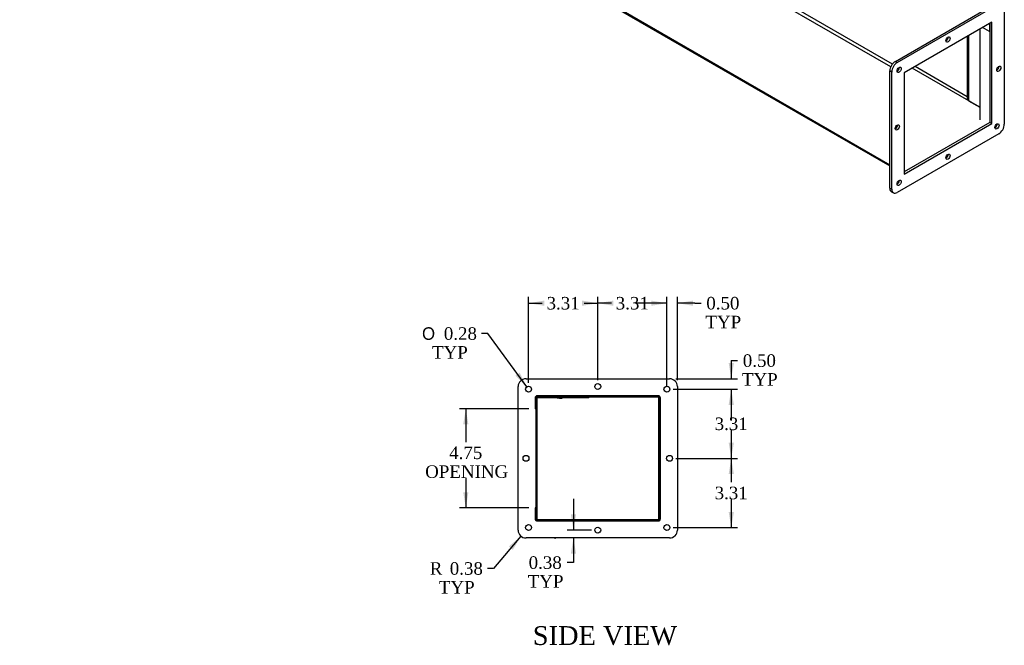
# Model space of a CAD drawing. Header units: inches. Extents: x 2 to 148, y 7 to 99.
# Tile 4 of 6: x 93 to 140, y 27 to 57. Entities that reach past the tile are written whole.
import ezdxf
from ezdxf.enums import TextEntityAlignment as Align
from ezdxf.lldxf.tags import DXFTag

# ---------------------------------------------------------------- set-up
doc = ezdxf.new("R2010")
doc.units = ezdxf.units.IN
doc.header["$MEASUREMENT"] = 0
for name, color, linetype in [('COM49250', 7, 'CONTINUOUS'), ('COM50027', 7, 'CONTINUOUS'), ('COM71025', 7, 'CONTINUOUS'), ('DEFAULT', 7, 'CONTINUOUS'), ('GSK11095', 7, 'CONTINUOUS'), ('QLB30098', 7, 'CONTINUOUS'), ('SCS19419', 7, 'CONTINUOUS')]:
    doc.layers.add(name, color=color, linetype=linetype)
doc.styles.add('SEACAD_SOLID_EDGE_ANSI1_SY', font='txt')
doc.styles.add('SEACAD_TIMES_NEW_ROMAN', font='times.ttf')
tags = doc.linetypes.add('HIDDEN2', pattern=[0.1875, 0.125, -0.0625]).pattern_tags.tags
tags[6:7] = [DXFTag(74, 4), DXFTag(75, 0), DXFTag(340, '0'), DXFTag(46, 0.0), DXFTag(50, 0.0), DXFTag(44, 0.0), DXFTag(45, 0.0)]
tags[4:5] = [DXFTag(74, 4), DXFTag(75, 0), DXFTag(340, '0'), DXFTag(46, 0.0), DXFTag(50, 0.0), DXFTag(44, 0.0), DXFTag(45, 0.0)]

# ---------------------------------------------------------------- blocks, each defined once
blk = doc.blocks.new('GDIMGGROUP6')
at = {"layer": 'DEFAULT', "linetype": 'Continuous'}
for points in [[(114.242, 37.373), (114.492, 37.373), (114.367, 38.123)], [(114.242, 34.123), (114.367, 33.373), (114.492, 34.123)]]:
    blk.add_hatch(color=136, dxfattribs=at).paths.add_polyline_path(points)
at = {"layer": 'DEFAULT', "color": 136, "linetype": 'Continuous'}
for p, q in [((117.388, 38.123), (114.067, 38.123)), ((114.367, 38.123), (114.367, 36.524)), ((114.367, 34.814), (114.367, 33.373)), ((117.388, 33.373), (114.067, 33.373))]:
    blk.add_line(p, q, dxfattribs=at)
at = {"layer": 'DEFAULT', "color": 136, "linetype": 'Continuous', "style": 'SEACAD_TIMES_NEW_ROMAN'}
for s, p in [('4.75', (113.571, 36.314)), ('OPENING', (112.42, 35.414))]:
    blk.add_text(s, height=0.6, dxfattribs=at).set_placement(p, align=Align.TOP_LEFT)
blk = doc.blocks.new('GDIMGGROUP13')
at = {"layer": 'DEFAULT', "linetype": 'Continuous'}
for points in [[(123.25, 43.302), (123.25, 43.052), (124, 43.177)], [(125.25, 43.302), (124.5, 43.177), (125.25, 43.052)]]:
    blk.add_hatch(color=136, dxfattribs=at).paths.add_polyline_path(points)
at = {"layer": 'DEFAULT', "color": 136, "linetype": 'Continuous'}
for p, q in [((124, 39.219), (124, 43.477)), ((124.5, 39.485), (124.5, 43.477)), ((124, 43.177), (122.5, 43.177)), ((125.333, 43.177), (124.5, 43.177)), ((125.333, 43.177), (125.633, 43.177))]:
    blk.add_line(p, q, dxfattribs=at)
at = {"layer": 'DEFAULT', "color": 136, "linetype": 'Continuous', "style": 'SEACAD_TIMES_NEW_ROMAN'}
for s, p in [('0.50', (125.886, 43.477)), ('TYP', (125.843, 42.577))]:
    blk.add_text(s, height=0.6, dxfattribs=at).set_placement(p, align=Align.TOP_LEFT)
blk = doc.blocks.new('GDIMGGROUP14')
at = {"layer": 'DEFAULT', "linetype": 'Continuous'}
for points in [[(121.437, 43.302), (120.687, 43.177), (121.437, 43.052)], [(123.25, 43.302), (123.25, 43.052), (124, 43.177)]]:
    blk.add_hatch(color=136, dxfattribs=at).paths.add_polyline_path(points)
at = {"layer": 'DEFAULT', "color": 136, "linetype": 'Continuous'}
for p, q in [((120.687, 39.485), (120.687, 43.477)), ((124, 39.219), (124, 43.477)), ((121.337, 43.177), (120.687, 43.177)), ((124, 43.177), (123.35, 43.177))]:
    blk.add_line(p, q, dxfattribs=at)
at = {"layer": 'DEFAULT', "color": 136, "linetype": 'Continuous', "style": 'SEACAD_TIMES_NEW_ROMAN'}
blk.add_text('3.31', height=0.6, dxfattribs=at).set_placement((121.547, 43.477), align=Align.TOP_LEFT)
blk = doc.blocks.new('GDIMGGROUP15')
at = {"layer": 'DEFAULT', "linetype": 'Continuous'}
blk.add_hatch(color=136, dxfattribs=at).paths.add_polyline_path([(116.747, 39.703), (117.291, 39.173), (116.948, 39.851)])
at = {"layer": 'DEFAULT', "color": 136, "linetype": 'Continuous'}
for p, q in [((115.417, 41.724), (115.117, 41.724)), ((117.291, 39.173), (115.417, 41.724))]:
    blk.add_line(p, q, dxfattribs=at)
for s, style, p in [('O', 'SEACAD_SOLID_EDGE_ANSI1_SY', (112.271, 42.024)), ('0.28', 'SEACAD_TIMES_NEW_ROMAN', (113.315, 42.024)), ('TYP', 'SEACAD_TIMES_NEW_ROMAN', (112.75, 41.124))]:
    blk.add_text(s, height=0.6, dxfattribs=dict(at, style=style)).set_placement(p, align=Align.TOP_LEFT)
blk = doc.blocks.new('GDIMGGROUP16')
at = {"layer": 'DEFAULT', "linetype": 'Continuous'}
blk.add_hatch(color=136, dxfattribs=at).paths.add_polyline_path([(116.62, 31.369), (117.008, 32.023), (116.429, 31.53)])
at = {"layer": 'DEFAULT', "color": 136, "linetype": 'Continuous'}
for p, q in [((117.008, 32.023), (115.701, 30.475)), ((115.701, 30.475), (115.401, 30.475))]:
    blk.add_line(p, q, dxfattribs=at)
at = {"layer": 'DEFAULT', "color": 136, "linetype": 'Continuous', "style": 'SEACAD_TIMES_NEW_ROMAN'}
for s, p in [('R', (112.642, 30.775)), ('0.38', (113.599, 30.775)), ('TYP', (113.078, 29.875))]:
    blk.add_text(s, height=0.6, dxfattribs=at).set_placement(p, align=Align.TOP_LEFT)
blk = doc.blocks.new('GDIMGGROUP17')
at = {"layer": 'DEFAULT', "linetype": 'Continuous'}
for points in [[(118.125, 43.302), (117.375, 43.177), (118.125, 43.052)], [(119.937, 43.302), (119.937, 43.052), (120.687, 43.177)]]:
    blk.add_hatch(color=136, dxfattribs=at).paths.add_polyline_path(points)
at = {"layer": 'DEFAULT', "color": 136, "linetype": 'Continuous'}
for p, q in [((117.375, 39.36), (117.375, 43.477)), ((120.687, 39.485), (120.687, 43.477)), ((117.375, 43.177), (118.025, 43.177)), ((120.037, 43.177), (120.687, 43.177))]:
    blk.add_line(p, q, dxfattribs=at)
at = {"layer": 'DEFAULT', "color": 136, "linetype": 'Continuous', "style": 'SEACAD_TIMES_NEW_ROMAN'}
blk.add_text('3.31', height=0.6, dxfattribs=at).set_placement((118.235, 43.477), align=Align.TOP_LEFT)
blk = doc.blocks.new('GDIMGGROUP18')
at = {"layer": 'DEFAULT', "linetype": 'Continuous'}
for points in [[(127.206, 40.31), (126.956, 40.31), (127.081, 39.56)], [(127.206, 38.31), (127.081, 39.06), (126.956, 38.31)]]:
    blk.add_hatch(color=136, dxfattribs=at).paths.add_polyline_path(points)
at = {"layer": 'DEFAULT', "color": 136, "linetype": 'Continuous'}
for p, q in [((127.081, 40.429), (127.381, 40.429)), ((127.081, 40.429), (127.081, 39.56)), ((124.425, 39.56), (127.381, 39.56)), ((124.3, 39.06), (127.381, 39.06)), ((127.081, 39.06), (127.081, 37.56))]:
    blk.add_line(p, q, dxfattribs=at)
at = {"layer": 'DEFAULT', "color": 136, "linetype": 'Continuous', "style": 'SEACAD_TIMES_NEW_ROMAN'}
for s, p in [('0.50', (127.633, 40.729)), ('TYP', (127.591, 39.829))]:
    blk.add_text(s, height=0.6, dxfattribs=at).set_placement(p, align=Align.TOP_LEFT)
blk = doc.blocks.new('GDIMGGROUP19')
at = {"layer": 'DEFAULT', "linetype": 'Continuous'}
for points in [[(127.206, 38.31), (127.081, 39.06), (126.956, 38.31)], [(127.206, 36.497), (126.956, 36.497), (127.081, 35.747)]]:
    blk.add_hatch(color=136, dxfattribs=at).paths.add_polyline_path(points)
at = {"layer": 'DEFAULT', "color": 136, "linetype": 'Continuous'}
for p, q in [((124.3, 39.06), (127.381, 39.06)), ((127.081, 39.06), (127.081, 37.913)), ((127.081, 37.103), (127.081, 35.747)), ((124.425, 35.747), (127.381, 35.747))]:
    blk.add_line(p, q, dxfattribs=at)
at = {"layer": 'DEFAULT', "color": 136, "linetype": 'Continuous', "style": 'SEACAD_TIMES_NEW_ROMAN'}
blk.add_text('3.31', height=0.6, dxfattribs=at).set_placement((126.284, 37.703), align=Align.TOP_LEFT)
blk = doc.blocks.new('GDIMGGROUP20')
at = {"layer": 'DEFAULT', "linetype": 'Continuous'}
for points in [[(127.206, 34.997), (127.081, 35.747), (126.956, 34.997)], [(127.206, 33.185), (126.956, 33.185), (127.081, 32.435)]]:
    blk.add_hatch(color=136, dxfattribs=at).paths.add_polyline_path(points)
at = {"layer": 'DEFAULT', "color": 136, "linetype": 'Continuous'}
for p, q in [((124.425, 35.747), (127.381, 35.747)), ((127.081, 35.747), (127.081, 34.601)), ((127.081, 33.791), (127.081, 32.435)), ((124.3, 32.435), (127.381, 32.435))]:
    blk.add_line(p, q, dxfattribs=at)
at = {"layer": 'DEFAULT', "color": 136, "linetype": 'Continuous', "style": 'SEACAD_TIMES_NEW_ROMAN'}
blk.add_text('3.31', height=0.6, dxfattribs=at).set_placement((126.284, 34.391), align=Align.TOP_LEFT)
blk = doc.blocks.new('GDIMGGROUP22')
at = {"layer": 'DEFAULT', "linetype": 'Continuous'}
for points in [[(119.397, 33.06), (119.522, 32.31), (119.647, 33.06)], [(119.397, 31.185), (119.647, 31.185), (119.522, 31.935)]]:
    blk.add_hatch(color=136, dxfattribs=at).paths.add_polyline_path(points)
at = {"layer": 'DEFAULT', "color": 136, "linetype": 'Continuous'}
for p, q in [((119.522, 33.81), (119.522, 32.31)), ((120.387, 32.31), (119.222, 32.31)), ((119.522, 31.935), (119.522, 30.757)), ((119.522, 30.757), (119.222, 30.757))]:
    blk.add_line(p, q, dxfattribs=at)
at = {"layer": 'DEFAULT', "color": 136, "linetype": 'Continuous', "style": 'SEACAD_TIMES_NEW_ROMAN'}
for s, p in [('0.38', (117.377, 31.057)), ('TYP', (117.334, 30.157))]:
    blk.add_text(s, height=0.6, dxfattribs=at).set_placement(p, align=Align.TOP_LEFT)

msp = doc.modelspace()

# ---------------------------------------------------------------- linework, layer by layer
at = {"layer": 'COM49250', "color": 7, "linetype": 'Continuous'}
for p, q in [((134.721, 54.491), (93.002, 78.577)), ((134.797, 54.623), (93.078, 78.71)), ((134.677, 49.793), (93.002, 73.855)), ((93.024, 73.805), (134.677, 49.757)), ((139.443, 56.182), (139.112, 56.374)), ((139.443, 56.565), (139.443, 56.182)), ((139.443, 56.182), (139.472, 56.199)), ((135.052, 54.3), (135.022, 54.317)), ((135.128, 54.432), (135.098, 54.449)), ((123.58, 38.676), (117.796, 38.676)), ((117.76, 38.64), (117.76, 38.123)), ((123.616, 32.856), (123.616, 38.64)), ((117.76, 38.123), (117.719, 38.123)), ((117.76, 33.373), (117.719, 33.373)), ((117.76, 33.373), (117.76, 32.856)), ((117.796, 32.82), (123.58, 32.82))]:
    msp.add_line(p, q, dxfattribs=at)
at = {"layer": 'COM49250', "color": 7, "linetype": 'HIDDEN2'}
for p, q in [((123.58, 38.748), (117.796, 38.748)), ((117.688, 38.64), (117.688, 38.123)), ((123.688, 32.856), (123.688, 38.64)), ((117.719, 38.123), (117.688, 38.123)), ((117.688, 33.373), (117.688, 32.856)), ((117.719, 33.373), (117.688, 33.373)), ((117.796, 32.748), (123.58, 32.748))]:
    msp.add_line(p, q, dxfattribs=at)
for centre, start, end in [((117.796, 38.64), 90, 180), ((123.58, 38.64), 0, 90), ((117.796, 32.856), 180, 270), ((123.58, 32.856), 270, 0)]:
    msp.add_arc(centre, 0.108, start, end, dxfattribs=at)
at = {"layer": 'COM49250', "color": 7, "linetype": 'Continuous'}
for centre, start, end in [((117.796, 38.64), 90, 180), ((123.58, 38.64), 0, 90), ((117.796, 32.856), 180, 270), ((123.58, 32.856), 270, 0)]:
    msp.add_arc(centre, 0.036, start, end, dxfattribs=at)
at = {"layer": 'COM50027', "color": 7, "linetype": 'Continuous'}
for p, q in [((138.382, 55.952), (138.382, 52.942)), ((138.382, 52.942), (138.449, 52.904)), ((117.719, 38.092), (117.76, 38.092)), ((117.76, 38.092), (117.76, 33.404)), ((117.719, 33.404), (117.76, 33.404))]:
    msp.add_line(p, q, dxfattribs=at)
at = {"layer": 'COM71025', "color": 7, "linetype": 'Continuous'}
for p, q in [((134.942, 54.757), (139.804, 57.564)), ((135.031, 54.706), (139.892, 57.513)), ((140.157, 57.36), (140.157, 51.746)), ((139.56, 56.632), (135.362, 54.209)), ((139.56, 51.785), (139.56, 56.632)), ((139.472, 56.581), (139.472, 51.836)), ((134.942, 54.757), (135.031, 54.706)), ((134.677, 48.685), (134.677, 54.298)), ((134.766, 54.247), (134.677, 54.298)), ((134.766, 48.634), (134.766, 54.247)), ((135.362, 54.209), (135.362, 49.361)), ((139.472, 51.836), (135.362, 49.463)), ((135.362, 49.361), (139.56, 51.785)), ((139.56, 51.785), (139.472, 51.836)), ((139.892, 51.287), (135.031, 48.48)), ((134.677, 48.685), (134.766, 48.634)), ((134.755, 48.513), (134.843, 48.462)), ((116.875, 32.31), (116.875, 39.185)), ((117.25, 39.56), (124.125, 39.56)), ((124.5, 39.185), (124.5, 32.31)), ((123.656, 38.716), (117.719, 38.716)), ((117.719, 38.716), (117.719, 32.779)), ((123.656, 32.779), (123.656, 38.716)), ((117.719, 32.779), (123.656, 32.779)), ((124.125, 31.935), (117.25, 31.935))]:
    msp.add_line(p, q, dxfattribs=at)
for centre in [(117.375, 39.06), (120.687, 39.185), (124, 39.06), (117.25, 35.747), (124.125, 35.747), (117.375, 32.435), (124, 32.435), (120.687, 32.31)]:
    msp.add_circle(centre, 0.141, dxfattribs=at)
for centre, start, end in [((117.25, 39.185), 90, 180), ((124.125, 39.185), 0, 90), ((117.25, 32.31), 180, 270), ((124.125, 32.31), 270, 0)]:
    msp.add_arc(centre, 0.375, start, end, dxfattribs=at)
for centre in [(137.461, 55.803), (135.119, 54.349), (139.892, 54.4), (135.031, 51.593), (139.804, 51.644), (137.461, 50.19), (135.119, 48.94)]:
    msp.add_ellipse(centre, major_axis=(-0.07, -0.122), ratio=0.57735, dxfattribs=at)
for centre, major_axis, start_param, end_param in [((137.373, 55.854), (0.07, 0.122), 3.821986, 5.602792), ((134.942, 54.451), (-0.188, -0.325), 3.926991, 5.497787), ((135.031, 54.4), (0.188, 0.325), 0.785398, 2.356194), ((135.031, 54.4), (0.07, 0.122), 3.821986, 5.602792), ((139.804, 54.451), (0.07, 0.122), 3.821986, 5.602792), ((134.942, 51.644), (0.07, 0.122), 3.821986, 5.602792), ((139.715, 51.695), (0.07, 0.122), 3.821986, 5.602792), ((139.892, 51.593), (-0.188, -0.325), 0.785398, 2.356194), ((137.373, 50.241), (0.07, 0.122), 3.821986, 5.602792), ((135.031, 48.991), (0.07, 0.122), 3.821986, 5.602792), ((134.942, 48.838), (0.188, 0.325), 2.356194, 3.141593), ((135.031, 48.787), (0.187, 0.325), 2.356194, 3.926991)]:
    msp.add_ellipse(centre, major_axis=major_axis, ratio=0.57735, start_param=start_param, end_param=end_param, dxfattribs=at)
at = {"layer": 'GSK11095', "color": 7, "linetype": 'Continuous'}
for p, q in [((138.979, 56.297), (138.979, 52.568)), ((138.449, 55.99), (138.449, 52.874)), ((138.979, 52.567), (135.749, 54.432)), ((138.382, 53.065), (135.882, 54.508)), ((138.449, 52.874), (138.979, 52.568)), ((138.449, 52.874), (138.449, 52.874)), ((138.979, 52.568), (139.004, 52.583)), ((139.005, 52.582), (138.979, 52.567)), ((138.979, 52.568), (138.979, 52.568)), ((138.979, 52.567), (138.979, 51.955)), ((138.979, 52.567), (138.979, 52.567)), ((117.775, 38.669), (117.775, 38.113)), ((117.775, 38.113), (117.719, 38.113)), ((117.719, 38.113), (117.775, 38.113)), ((117.775, 38.113), (117.775, 38.113)), ((117.775, 38.113), (117.775, 33.383)), ((117.719, 33.383), (117.775, 33.383)), ((117.719, 33.382), (117.775, 33.382)), ((117.775, 33.383), (117.775, 33.383)), ((117.775, 33.382), (117.775, 32.826))]:
    msp.add_line(p, q, dxfattribs=at)
at = {"layer": 'QLB30098', "color": 7, "linetype": 'Continuous'}
for p, q in [((120.26, 38.646), (120.26, 38.676)), ((118.135, 38.646), (117.775, 38.646)), ((119.885, 38.646), (118.135, 38.646)), ((118.74, 38.646), (118.74, 38.634)), ((118.743, 38.646), (118.743, 38.634)), ((118.848, 38.636), (118.743, 38.636)), ((118.848, 38.636), (118.848, 38.646)), ((118.848, 38.636), (118.849, 38.636)), ((118.849, 38.636), (118.849, 38.646)), ((118.849, 38.636), (118.976, 38.636)), ((118.972, 38.636), (118.99, 38.636)), ((118.976, 38.634), (118.976, 38.646)), ((118.99, 38.636), (118.99, 38.646)), ((120.26, 38.646), (119.885, 38.646))]:
    msp.add_line(p, q, dxfattribs=at)
at = {"layer": 'SCS19419', "color": 7, "linetype": 'Continuous'}
msp.add_line((118.64, 31.929), (118.639, 31.93), dxfattribs=at)
msp.add_arc((118.634, 32.049), 0.12, 272.9757, 287.5494, dxfattribs=at)
for points, knots in [([(118.628, 31.932), (118.622, 31.932), (118.617, 31.933), (118.611, 31.934), (118.611, 31.934), (118.611, 31.934)], [0, 0, 0, 0, 0.125, 0.125, 0.1267491, 0.1267491, 0.1267491, 0.1267491]), ([(118.628, 31.932), (118.631, 31.932), (118.634, 31.931), (118.638, 31.931), (118.639, 31.931), (118.639, 31.93)], [0, 0, 0, 0, 0.5, 0.5, 1, 1, 1, 1])]:
    msp.add_open_spline(points, degree=3, knots=knots, dxfattribs=at)

# ---------------------------------------------------------------- block references
at = {"layer": 'DEFAULT'}
for name in ['GDIMGGROUP17', 'GDIMGGROUP14', 'GDIMGGROUP13', 'GDIMGGROUP15', 'GDIMGGROUP18', 'GDIMGGROUP19', 'GDIMGGROUP6', 'GDIMGGROUP20', 'GDIMGGROUP22', 'GDIMGGROUP16']:
    msp.add_blockref(name, (0, 0), dxfattribs=at)

# ---------------------------------------------------------------- texts
at = {"layer": 'DEFAULT', "color": 136, "linetype": 'Continuous', "style": 'SEACAD_TIMES_NEW_ROMAN'}
msp.add_text('SIDE VIEW', height=0.9, dxfattribs=at).set_placement((117.576, 27.712), align=Align.TOP_LEFT)

doc.saveas('drawing.dxf')
